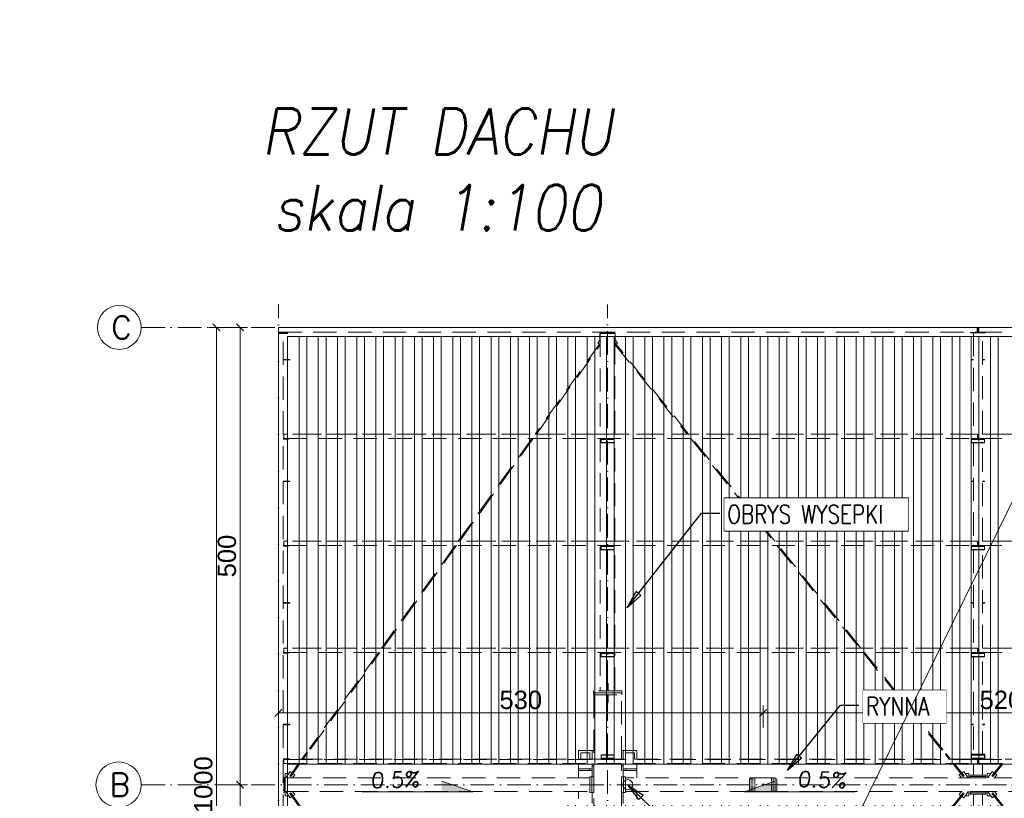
# Model space of a CAD drawing. Extents: x 64716 to 7565828, y -160732 to 5881792.
# Tile 5 of 160: x 89625 to 100393, y -46444 to -37930. Entities that reach past the tile are written whole.
import ezdxf

# ---------------------------------------------------------------- set-up
doc = ezdxf.new("R2010")
doc.units = 0
doc.header["$MEASUREMENT"] = 0
doc.set_wipeout_variables(frame=1)
for name, pattern in [('DASH', [0.75, 0.5, -0.25]), ('DASHDOT', [20, 13, -3.4, 0.2, -3.4]), ('DASHED', [19.05, 12.7, -6.35])]:
    doc.linetypes.add(name, pattern=pattern)
for name, color, linetype, lineweight in [('- AGP-1_WYMIARY', 7, 'Continuous', 20), ('a___wymiary', 46, 'Continuous', 18), ('BK_0.13', 4, 'Continuous', 9), ('BK_Beton', 140, 'Continuous', 15), ('BK_Kreskowanie', 215, 'Continuous', 5), ('BK_Opisy', 31, 'Continuous', 20), ('BK_Osie', 6, 'DASHDOT', 5), ('BK_Stal', 247, 'Continuous', 9), ('linii', 7, 'Continuous', 15)]:
    doc.layers.add(name, color=color, linetype=linetype, lineweight=lineweight)
for name, color, linetype in [('100_rzut_okna', 1, 'Continuous'), ('Rbcs_EX_Profile', 7, 'Continuous'), ('TB_CIENKA', 5, 'Continuous'), ('TB_WYMIAROWANIE', 5, 'Continuous'), ('xxWiata_rysunek_Widok ogólny_Representor_', 7, 'Continuous')]:
    doc.layers.add(name, color=color, linetype=linetype)
doc.layers.add('tlo', color=7, linetype='Continuous', lineweight=9, true_color=0xb2b2b2)
doc.styles.add('ARIAL', font='arial.ttf')
doc.styles.add('RBCS_opis1', font='simplex.shx', dxfattribs={"oblique": 5, "height": 5})
doc.styles.add('ROMAND', font='simplex.shx', dxfattribs={"width": 0.9, "oblique": 10})
doc.styles.add('ROMANS', font='simplex.shx', dxfattribs={"width": 0.8, "oblique": 15})
doc.styles.add('styl1', font='simplex.shx', dxfattribs={"oblique": 5})
doc.dimstyles.new('1_100', dxfattribs={"dimscale": 10, "dimtxt": 25, "dimasz": 20, "dimexe": 10, "dimexo": 10, "dimgap": 1, "dimtad": 0, "dimdec": 0, "dimzin": 0, "dimdsep": 46, "dimtxsty": 'ROMANS', "dimblk1": 'OBLIQUE', "dimblk2": 'OBLIQUE', "dimsah": 1, "dimcen": 0, "dimdle": 10, "dimclrd": 256, "dimclre": 256, "dimclrt": 2, "dimadec": 0, "dimazin": 0, "dimtfac": 0.4, "dimtdec": 0, "dimtmove": 0, "dimatfit": 3, "dimldrblk": 'CLOSEDBLANK', "dimfxl": 1, "dimtvp": 1, "dimtolj": 1, "dimtzin": 0, "dimarcsym": 0})
doc.dimstyles.new('mosstowy 1-100', dxfattribs={"dimscale": 20, "dimtxt": 10, "dimasz": 4, "dimexe": 4, "dimexo": 4, "dimgap": 2, "dimtad": 1, "dimdec": 0, "dimlfac": 0.1, "dimtxsty": 'ARIAL', "dimblk": 'ARCHTICK', "dimcen": 4, "dimclrd": 4, "dimclre": 4, "dimclrt": 256, "dimadec": 0, "dimazin": 0, "dimtfac": 1, "dimtdec": 0, "dimtmove": 1, "dimatfit": 3, "dimfxl": 8, "dimfxlon": 1, "dimlwd": 9, "dimlwe": 9, "dimarcsym": 0})

# ---------------------------------------------------------------- blocks, each defined once
blk = doc.blocks.new('dfgdfgdfgdfg')
at = {"layer": 'Rbcs_EX_Profile', "color": 0, "linetype": 'DASHED', "lineweight": 5, "ltscale": 20}
for p, q in [((-33068, -8298), (-33068, -8348)), ((-25426, -8298), (-33068, -8298)), ((-33068, -8348), (-33068, -8356)), ((-33068, -8348), (-32968, -8348)), ((-33068, -8348), (-25426, -8348)), ((-32968, -8356), (-33068, -8356)), ((-33068, -8356), (-33068, -8364)), ((-32968, -8356), (-33068, -8356)), ((-33068, -8364), (-33068, -18232)), ((-33018, -8364), (-33068, -8364)), ((-32968, -8364), (-33068, -8364)), ((-33018, -18232), (-33018, -8364)), ((-32968, -8356), (-32968, -8348)), ((-32968, -8364), (-32968, -8356)), ((-29552, -8364), (-29552, -8433)), ((-29548, -8364), (-29552, -8364)), ((-29548, -8348), (-29548, -8356)), ((-29548, -8356), (-29388, -8356)), ((-29548, -8356), (-29548, -8364)), ((-29548, -8356), (-29388, -8356)), ((-29388, -8364), (-29548, -8364)), ((-29548, -8364), (-29548, -9464)), ((-29388, -8356), (-29388, -8348)), ((-29388, -8356), (-29388, -8364)), ((-29384, -8364), (-29388, -8364)), ((-29388, -9464), (-29388, -8364)), ((-29384, -8433), (-29384, -8364)), ((-25501, -8348), (-25501, -8353)), ((-25501, -8353), (-25421, -8353)), ((-25498, -8353), (-25498, -8358)), ((-25338, -8353), (-25498, -8353)), ((-25498, -8358), (-25468, -8358)), ((-25368, -8358), (-25468, -8358)), ((-25468, -8358), (-25468, -9464)), ((-25418, -8298), (-25426, -8298)), ((-25426, -8348), (-25426, -8298)), ((-25426, -8348), (-25426, -8298)), ((-25426, -8348), (-25418, -8348)), ((-25421, -8353), (-25421, -8348)), ((-25410, -8298), (-25418, -8298)), ((-25418, -8298), (-25418, -8348)), ((-25418, -8348), (-25418, -8298)), ((-25418, -8348), (-25410, -8348)), ((-25415, -8348), (-25415, -8353)), ((-25335, -8353), (-25415, -8353)), ((-25410, -8348), (-25410, -8298)), ((-25410, -8298), (-25410, -8348)), ((-17826, -8298), (-25410, -8298)), ((-25410, -8348), (-17826, -8348)), ((-25368, -9464), (-25368, -8358)), ((-25368, -8358), (-25338, -8358)), ((-25338, -8353), (-25338, -8358)), ((-25335, -8353), (-25335, -8348)), ((-29548, -8469), (-30261, -9464)), ((-30247, -9464), (-29548, -8489)), ((-29548, -8428), (-29577, -8468)), ((-29577, -8468), (-29558, -8482)), ((-29558, -8482), (-29548, -8467)), ((-29359, -8468), (-29388, -8428)), ((-28583, -9464), (-29388, -8464)), ((-29388, -8483), (-28598, -9464)), ((-29375, -8480), (-29359, -8468)), ((-33018, -8647), (-33018, -8653)), ((-32943, -8647), (-33018, -8647)), ((-33018, -8653), (-32943, -8653)), ((-32943, -8653), (-32943, -8647)), ((-25488, -8647), (-25488, -8653)), ((-25468, -8647), (-25488, -8647)), ((-25488, -8653), (-25468, -8653)), ((-25348, -8647), (-25368, -8647)), ((-25368, -8653), (-25348, -8653)), ((-25348, -8653), (-25348, -8647)), ((-33008, -9464), (-33008, -9466)), ((-33008, -9464), (-33008, -9464)), ((-29548, -9464), (-33008, -9464)), ((-25423, -9464), (-33008, -9464)), ((-33008, -9466), (-33008, -9512)), ((-25423, -9466), (-33008, -9466)), ((-25423, -9466), (-33008, -9466)), ((-29388, -9464), (-29548, -9464)), ((-25468, -9464), (-29388, -9464)), ((-25423, -9466), (-25423, -9464)), ((-25423, -9464), (-25423, -9464)), ((-25423, -9512), (-25423, -9466)), ((-25413, -9464), (-25413, -9466)), ((-25413, -9464), (-25413, -9464)), ((-17823, -9464), (-25413, -9464)), ((-25413, -9466), (-25413, -9512)), ((-17823, -9466), (-25413, -9466)), ((-17823, -9466), (-25413, -9466)), ((-21448, -9464), (-25368, -9464)), ((-33008, -9510), (-33018, -9510)), ((-33018, -9512), (-33008, -9512)), ((-33018, -9518), (-32958, -9518)), ((-33008, -9512), (-25423, -9512)), ((-32958, -9518), (-32958, -9512)), ((-30296, -9512), (-31101, -10634)), ((-31086, -10634), (-30281, -9512)), ((-29548, -9512), (-29548, -10634)), ((-29538, -9514), (-29538, -9512)), ((-29538, -9514), (-29538, -9517)), ((-29538, -9514), (-29398, -9514)), ((-29538, -9517), (-29538, -9523)), ((-29538, -9517), (-29398, -9517)), ((-29538, -9556), (-29538, -9523)), ((-29538, -9523), (-29398, -9523)), ((-29538, -9556), (-29538, -9560)), ((-29538, -9556), (-29398, -9556)), ((-29538, -9560), (-29398, -9560)), ((-29398, -9514), (-29398, -9512)), ((-29398, -9517), (-29398, -9514)), ((-29398, -9523), (-29398, -9517)), ((-29398, -9556), (-29398, -9523)), ((-29398, -9560), (-29398, -9556)), ((-29388, -10634), (-29388, -9512)), ((-28560, -9512), (-27656, -10634)), ((-27641, -10634), (-28544, -9512)), ((-25488, -9512), (-25488, -9514)), ((-25488, -9514), (-25488, -9517)), ((-25488, -9514), (-25348, -9514)), ((-25488, -9517), (-25488, -9523)), ((-25488, -9517), (-25348, -9517)), ((-25488, -9523), (-25488, -9556)), ((-25488, -9523), (-25348, -9523)), ((-25488, -9556), (-25488, -9560)), ((-25488, -9556), (-25348, -9556)), ((-25488, -9560), (-25348, -9560)), ((-25468, -9560), (-25468, -10634)), ((-25413, -9510), (-25423, -9510)), ((-25423, -9511), (-25413, -9511)), ((-25413, -9512), (-17823, -9512)), ((-25368, -10634), (-25368, -9560)), ((-25348, -9514), (-25348, -9512)), ((-25348, -9517), (-25348, -9514)), ((-25348, -9523), (-25348, -9517)), ((-25348, -9556), (-25348, -9523)), ((-25348, -9560), (-25348, -9556)), ((-33018, -9977), (-33018, -9983)), ((-32943, -9977), (-33018, -9977)), ((-32943, -9983), (-33018, -9983)), ((-32943, -9983), (-32943, -9977)), ((-25488, -9977), (-25488, -9983)), ((-25468, -9977), (-25488, -9977)), ((-25488, -9983), (-25468, -9983)), ((-25348, -9977), (-25368, -9977)), ((-25368, -9983), (-25348, -9983)), ((-25348, -9983), (-25348, -9977)), ((-33008, -10634), (-33008, -10636)), ((-33008, -10634), (-33008, -10634)), ((-29548, -10634), (-33008, -10634)), ((-25423, -10634), (-33008, -10634)), ((-33008, -10636), (-33008, -10682)), ((-25423, -10636), (-33008, -10636)), ((-25423, -10636), (-33008, -10636)), ((-29388, -10634), (-29548, -10634)), ((-25468, -10634), (-29388, -10634)), ((-25423, -10636), (-25423, -10634)), ((-25423, -10634), (-25423, -10634)), ((-25423, -10682), (-25423, -10636)), ((-25413, -10634), (-25413, -10636)), ((-25413, -10634), (-25413, -10634)), ((-17823, -10634), (-25413, -10634)), ((-25413, -10636), (-25413, -10682)), ((-17823, -10636), (-25413, -10636)), ((-17823, -10636), (-25413, -10636)), ((-21448, -10634), (-25368, -10634)), ((-33008, -10680), (-33018, -10680)), ((-33018, -10682), (-33008, -10682)), ((-33018, -10688), (-32958, -10688)), ((-33008, -10682), (-25423, -10682)), ((-32958, -10688), (-32958, -10682)), ((-31135, -10682), (-31940, -11804)), ((-31925, -11804), (-31120, -10682)), ((-29548, -10682), (-29548, -11804)), ((-29538, -10684), (-29538, -10682)), ((-29538, -10684), (-29538, -10687)), ((-29538, -10684), (-29398, -10684)), ((-29538, -10687), (-29538, -10693)), ((-29538, -10687), (-29398, -10687)), ((-29538, -10726), (-29538, -10693)), ((-29538, -10693), (-29398, -10693)), ((-29538, -10726), (-29538, -10730)), ((-29538, -10726), (-29398, -10726)), ((-29538, -10730), (-29398, -10730)), ((-29398, -10684), (-29398, -10682)), ((-29398, -10687), (-29398, -10684)), ((-29398, -10693), (-29398, -10687)), ((-29398, -10726), (-29398, -10693)), ((-29398, -10730), (-29398, -10726)), ((-29388, -11804), (-29388, -10682)), ((-27617, -10682), (-26714, -11804)), ((-26698, -11804), (-27602, -10682)), ((-25488, -10682), (-25488, -10684)), ((-25488, -10684), (-25488, -10687)), ((-25488, -10684), (-25348, -10684)), ((-25488, -10687), (-25488, -10693)), ((-25488, -10687), (-25348, -10687)), ((-25488, -10693), (-25488, -10726)), ((-25488, -10693), (-25348, -10693)), ((-25488, -10726), (-25488, -10730)), ((-25488, -10726), (-25348, -10726)), ((-25488, -10730), (-25348, -10730)), ((-25468, -10730), (-25468, -11804)), ((-25413, -10680), (-25423, -10680)), ((-25423, -10681), (-25413, -10681)), ((-25413, -10682), (-17823, -10682)), ((-25368, -11804), (-25368, -10730)), ((-25348, -10684), (-25348, -10682)), ((-25348, -10687), (-25348, -10684)), ((-25348, -10693), (-25348, -10687)), ((-25348, -10726), (-25348, -10693)), ((-25348, -10730), (-25348, -10726)), ((-33018, -11307), (-33018, -11313)), ((-32943, -11307), (-33018, -11307)), ((-33018, -11313), (-32943, -11313)), ((-32943, -11313), (-32943, -11307)), ((-25488, -11307), (-25488, -11313)), ((-25468, -11307), (-25488, -11307)), ((-25488, -11313), (-25468, -11313)), ((-25348, -11307), (-25368, -11307)), ((-25368, -11313), (-25348, -11313)), ((-25348, -11313), (-25348, -11307)), ((-33008, -11804), (-33008, -11806)), ((-33008, -11804), (-33008, -11804)), ((-29548, -11804), (-33008, -11804)), ((-25423, -11804), (-33008, -11804)), ((-33008, -11806), (-33008, -11852)), ((-25423, -11806), (-33008, -11806)), ((-25423, -11806), (-33008, -11806)), ((-29388, -11804), (-29548, -11804)), ((-25468, -11804), (-29388, -11804)), ((-25423, -11806), (-25423, -11804)), ((-25423, -11804), (-25423, -11804)), ((-25423, -11852), (-25423, -11806)), ((-25413, -11804), (-25413, -11806)), ((-25413, -11804), (-25413, -11804)), ((-17823, -11804), (-25413, -11804)), ((-25413, -11806), (-25413, -11852)), ((-17823, -11806), (-25413, -11806)), ((-17823, -11806), (-25413, -11806)), ((-21448, -11804), (-25368, -11804)), ((-33008, -11850), (-33018, -11850)), ((-33018, -11852), (-33008, -11852)), ((-33018, -11858), (-32958, -11858)), ((-33008, -11852), (-25423, -11852)), ((-32958, -11858), (-32958, -11852)), ((-31974, -11852), (-32727, -12901)), ((-32717, -12908), (-31959, -11852)), ((-29548, -11852), (-29548, -12272)), ((-29538, -11852), (-29538, -11854)), ((-29538, -11854), (-29538, -11857)), ((-29538, -11854), (-29398, -11854)), ((-29538, -11857), (-29538, -11863)), ((-29538, -11857), (-29398, -11857)), ((-29538, -11863), (-29538, -11896)), ((-29538, -11863), (-29398, -11863)), ((-29538, -11896), (-29538, -11900)), ((-29538, -11896), (-29398, -11896)), ((-29538, -11900), (-29398, -11900)), ((-29398, -11854), (-29398, -11852)), ((-29398, -11857), (-29398, -11854)), ((-29398, -11863), (-29398, -11857)), ((-29398, -11896), (-29398, -11863)), ((-29398, -11900), (-29398, -11896)), ((-29388, -12272), (-29388, -11852)), ((-26675, -11852), (-25813, -12921)), ((-25804, -12914), (-26660, -11852)), ((-25488, -11852), (-25488, -11854)), ((-25488, -11854), (-25488, -11857)), ((-25488, -11854), (-25348, -11854)), ((-25488, -11857), (-25488, -11863)), ((-25488, -11857), (-25348, -11857)), ((-25488, -11863), (-25488, -11896)), ((-25488, -11863), (-25348, -11863)), ((-25488, -11896), (-25488, -11900)), ((-25488, -11896), (-25348, -11896)), ((-25488, -11900), (-25348, -11900)), ((-25468, -11900), (-25468, -12965)), ((-25413, -11850), (-25423, -11850)), ((-25423, -11851), (-25413, -11851)), ((-25413, -11852), (-17823, -11852)), ((-25368, -12965), (-25368, -11900)), ((-25348, -11854), (-25348, -11852)), ((-25348, -11857), (-25348, -11854)), ((-25348, -11863), (-25348, -11857)), ((-25348, -11896), (-25348, -11863)), ((-25348, -11900), (-25348, -11896)), ((-29623, -12272), (-29623, -12294)), ((-29313, -12272), (-29623, -12272)), ((-29475, -12192), (-29475, -12252)), ((-29461, -12192), (-29475, -12192)), ((-29475, -12252), (-29461, -12252)), ((-29475, -12252), (-29475, -12272)), ((-29475, -12272), (-29461, -12272)), ((-29461, -12252), (-29461, -12192)), ((-29461, -12252), (-29461, -12272)), ((-29313, -12294), (-29313, -12272)), ((-29623, -12294), (-29313, -12294)), ((-29623, -12294), (-29623, -12316)), ((-29313, -12294), (-29623, -12294)), ((-29623, -12316), (-29313, -12316)), ((-29618, -12316), (-29618, -13020)), ((-29461, -12316), (-29475, -12316)), ((-29475, -12316), (-29475, -12336)), ((-29475, -12336), (-29475, -12396)), ((-29461, -12336), (-29475, -12336)), ((-29461, -12336), (-29461, -12316)), ((-29461, -12396), (-29461, -12336)), ((-29318, -13020), (-29318, -12316)), ((-29313, -12316), (-29313, -12294)), ((-29475, -12396), (-29461, -12396)), ((-33018, -12637), (-33018, -12643)), ((-32943, -12637), (-33018, -12637)), ((-33018, -12643), (-32943, -12643)), ((-32943, -12643), (-32943, -12637)), ((-25488, -12637), (-25488, -12643)), ((-25468, -12637), (-25488, -12637)), ((-25488, -12643), (-25468, -12643)), ((-25348, -12637), (-25368, -12637)), ((-25368, -12643), (-25348, -12643)), ((-25348, -12643), (-25348, -12637)), ((-32727, -12901), (-32726, -12901)), ((-32726, -12901), (-32725, -12902)), ((-32725, -12902), (-32724, -12903)), ((-32724, -12903), (-32722, -12904)), ((-32722, -12904), (-32720, -12905)), ((-32720, -12905), (-32718, -12907)), ((-32718, -12907), (-32717, -12907)), ((-32717, -12907), (-32717, -12908)), ((-25813, -12921), (-25804, -12914)), ((-32948, -13014), (-33018, -13014)), ((-33018, -13016), (-32948, -13016)), ((-33018, -13022), (-32948, -13022)), ((-33008, -13022), (-33008, -13067)), ((-32948, -13016), (-32948, -13014)), ((-32948, -13022), (-32948, -13016)), ((-29538, -13020), (-32948, -13020)), ((-32948, -13022), (-25423, -13022)), ((-32760, -12946), (-32813, -13020)), ((-32799, -13020), (-32750, -12953)), ((-32760, -12946), (-32750, -12953)), ((-29788, -12923), (-29788, -13020)), ((-29638, -12923), (-29788, -12923)), ((-29763, -12948), (-29763, -13020)), ((-29663, -12948), (-29763, -12948)), ((-29663, -13020), (-29663, -12948)), ((-29638, -12923), (-29638, -13020)), ((-29618, -12923), (-29638, -12923)), ((-29538, -12970), (-29538, -12974)), ((-29538, -12970), (-29538, -12970)), ((-29398, -12970), (-29538, -12970)), ((-29398, -12970), (-29538, -12970)), ((-29538, -13007), (-29538, -12974)), ((-29398, -12974), (-29538, -12974)), ((-29538, -13007), (-29538, -13014)), ((-29398, -13007), (-29538, -13007)), ((-29538, -13015), (-29538, -13014)), ((-29398, -13014), (-29538, -13014)), ((-29538, -13015), (-29538, -13019)), ((-29538, -13015), (-29398, -13015)), ((-29538, -13021), (-29538, -13019)), ((-29398, -13019), (-29538, -13019)), ((-29538, -13021), (-29398, -13021)), ((-29398, -12974), (-29398, -12970)), ((-29398, -12970), (-29398, -12970)), ((-29398, -13007), (-29398, -12974)), ((-29398, -13014), (-29398, -13007)), ((-29398, -13015), (-29398, -13014)), ((-29398, -13019), (-29398, -13015)), ((-29398, -13021), (-29398, -13019)), ((-25488, -13020), (-29398, -13020)), ((-29318, -12923), (-29318, -13020)), ((-29298, -12923), (-29318, -12923)), ((-29298, -13020), (-29298, -12923)), ((-29148, -12923), (-29298, -12923)), ((-29273, -12948), (-29273, -13020)), ((-29173, -12948), (-29273, -12948)), ((-29173, -13020), (-29173, -12948)), ((-29148, -13020), (-29148, -12923)), ((-25774, -12967), (-25775, -12967)), ((-25775, -12967), (-25774, -12967)), ((-25775, -12967), (-25732, -13020)), ((-25773, -12966), (-25774, -12967)), ((-25774, -12967), (-25773, -12966)), ((-25772, -12965), (-25773, -12966)), ((-25773, -12966), (-25772, -12965)), ((-25770, -12963), (-25772, -12965)), ((-25772, -12965), (-25770, -12963)), ((-25770, -12963), (-25768, -12962)), ((-25768, -12962), (-25770, -12963)), ((-25768, -12962), (-25767, -12961)), ((-25767, -12961), (-25768, -12962)), ((-25767, -12961), (-25766, -12960)), ((-25766, -12960), (-25767, -12961)), ((-25766, -12960), (-25765, -12960)), ((-25765, -12960), (-25766, -12960)), ((-25717, -13020), (-25765, -12960)), ((-25493, -12965), (-25493, -12965)), ((-25493, -12965), (-25493, -13020)), ((-25468, -12965), (-25493, -12965)), ((-25343, -12965), (-25493, -12965)), ((-25488, -12970), (-25488, -12974)), ((-25488, -12970), (-25488, -12970)), ((-25348, -12970), (-25488, -12970)), ((-25488, -12974), (-25488, -13007)), ((-25348, -12974), (-25488, -12974)), ((-25488, -13007), (-25488, -13014)), ((-25348, -13007), (-25488, -13007)), ((-25488, -13014), (-25488, -13015)), ((-25348, -13014), (-25488, -13014)), ((-25488, -13015), (-25488, -13019)), ((-25488, -13015), (-25348, -13015)), ((-25488, -13019), (-25488, -13021)), ((-25348, -13019), (-25488, -13019)), ((-25488, -13021), (-25348, -13021)), ((-25423, -13021), (-25423, -13067)), ((-25413, -13067), (-25413, -13021)), ((-25413, -13022), (-17823, -13022)), ((-25343, -12965), (-25368, -12965)), ((-25348, -12974), (-25348, -12970)), ((-25348, -12970), (-25348, -12970)), ((-25348, -13007), (-25348, -12974)), ((-25348, -13014), (-25348, -13007)), ((-25348, -13015), (-25348, -13014)), ((-25348, -13019), (-25348, -13015)), ((-25348, -13021), (-25348, -13019)), ((-21438, -13020), (-25348, -13020)), ((-25343, -12965), (-25343, -12965)), ((-25343, -13020), (-25343, -12965)), ((-33008, -13067), (-25423, -13067)), ((-32847, -13067), (-32941, -13198)), ((-32931, -13205), (-32832, -13067)), ((-29788, -13067), (-29788, -13123)), ((-29788, -13143), (-29788, -13123)), ((-29668, -13123), (-29788, -13123)), ((-29668, -13123), (-29668, -13143)), ((-29638, -13123), (-29668, -13123)), ((-29638, -13067), (-29638, -13093)), ((-29618, -13093), (-29638, -13093)), ((-29638, -13093), (-29638, -13213)), ((-29638, -13143), (-29638, -13123)), ((-29618, -13067), (-29618, -13529)), ((-29318, -13529), (-29318, -13067)), ((-29318, -13067), (-29318, -13093)), ((-29298, -13093), (-29318, -13093)), ((-29318, -13093), (-29318, -13123)), ((-29298, -13093), (-29298, -13067)), ((-29298, -13213), (-29298, -13093)), ((-29298, -13123), (-29298, -13143)), ((-29268, -13123), (-29298, -13123)), ((-29268, -13143), (-29268, -13123)), ((-29148, -13123), (-29268, -13123)), ((-29148, -13123), (-29148, -13067)), ((-29148, -13143), (-29148, -13123)), ((-25694, -13067), (-25580, -13208)), ((-25571, -13201), (-25679, -13067)), ((-25493, -13067), (-25493, -13070)), ((-25493, -13070), (-25343, -13070)), ((-25468, -13070), (-25468, -13194)), ((-25423, -13065), (-25413, -13065)), ((-25413, -13067), (-17823, -13067)), ((-25368, -13194), (-25368, -13070)), ((-25343, -13070), (-25343, -13067)), ((-25157, -13067), (-25265, -13201)), ((-25256, -13208), (-25141, -13067)), ((-33003, -13218), (-33018, -13218)), ((-33018, -13230), (-33017, -13230)), ((-33017, -13230), (-33013, -13232)), ((-33013, -13232), (-33011, -13236)), ((-33011, -13236), (-33010, -13240)), ((-33010, -13240), (-33010, -13355)), ((-33003, -13378), (-33003, -13218)), ((-32995, -13223), (-33003, -13223)), ((-32995, -13174), (-32995, -13223)), ((-32955, -13174), (-32995, -13174)), ((-32995, -13223), (-32995, -13373)), ((-29662, -13223), (-32995, -13223)), ((-32983, -13219), (-32984, -13222)), ((-32984, -13222), (-32984, -13223)), ((-32982, -13217), (-32983, -13219)), ((-32981, -13214), (-32982, -13217)), ((-32979, -13212), (-32981, -13214)), ((-32939, -13155), (-32979, -13212)), ((-32953, -13175), (-32955, -13174)), ((-32943, -13201), (-32920, -13168)), ((-32932, -13209), (-32943, -13201)), ((-32941, -13198), (-32931, -13205)), ((-32920, -13168), (-32939, -13155)), ((-32935, -13189), (-32935, -13189)), ((-32932, -13209), (-32908, -13176)), ((-32924, -13198), (-32925, -13196)), ((-32913, -13223), (-32890, -13190)), ((-32890, -13190), (-32908, -13176)), ((-29788, -13143), (-29668, -13143)), ((-29788, -13143), (-29788, -13223)), ((-29668, -13143), (-29638, -13143)), ((-29640, -13213), (-29662, -13213)), ((-29662, -13383), (-29662, -13213)), ((-29662, -13373), (-29662, -13223)), ((-29640, -13383), (-29640, -13213)), ((-29618, -13213), (-29640, -13213)), ((-29640, -13213), (-29640, -13383)), ((-29618, -13383), (-29618, -13213)), ((-29296, -13213), (-29318, -13213)), ((-29318, -13383), (-29318, -13213)), ((-29298, -13143), (-29268, -13143)), ((-29274, -13213), (-29296, -13213)), ((-29296, -13383), (-29296, -13213)), ((-29296, -13213), (-29296, -13383)), ((-29274, -13383), (-29274, -13213)), ((-29274, -13223), (-29274, -13373)), ((-21562, -13223), (-29274, -13223)), ((-29268, -13143), (-29148, -13143)), ((-29148, -13223), (-29148, -13143)), ((-25623, -13190), (-25605, -13177)), ((-25623, -13190), (-25599, -13223)), ((-25593, -13168), (-25574, -13155)), ((-25593, -13168), (-25570, -13201)), ((-25591, -13195), (-25581, -13209)), ((-25589, -13197), (-25589, -13198)), ((-25580, -13208), (-25581, -13209)), ((-25580, -13208), (-25579, -13207)), ((-25580, -13208), (-25580, -13208)), ((-25580, -13208), (-25580, -13208)), ((-25580, -13208), (-25580, -13208)), ((-25578, -13189), (-25579, -13190)), ((-25579, -13207), (-25577, -13206)), ((-25577, -13206), (-25575, -13205)), ((-25570, -13201), (-25575, -13205)), ((-25575, -13205), (-25574, -13203)), ((-25533, -13212), (-25574, -13155)), ((-25574, -13203), (-25572, -13202)), ((-25572, -13202), (-25571, -13201)), ((-25571, -13201), (-25571, -13201)), ((-25558, -13174), (-25559, -13175)), ((-25518, -13174), (-25558, -13174)), ((-25532, -13214), (-25533, -13212)), ((-25531, -13217), (-25532, -13214)), ((-25529, -13219), (-25531, -13217)), ((-25529, -13222), (-25529, -13219)), ((-25529, -13223), (-25529, -13222)), ((-25518, -13223), (-25518, -13174)), ((-25503, -13195), (-25503, -13209)), ((-25503, -13195), (-25333, -13195)), ((-25503, -13209), (-25503, -13223)), ((-25503, -13209), (-25333, -13209)), ((-25333, -13223), (-25503, -13223)), ((-25468, -13194), (-25468, -13195)), ((-25468, -13194), (-25368, -13194)), ((-25368, -13195), (-25468, -13195)), ((-25368, -13195), (-25368, -13194)), ((-25333, -13209), (-25333, -13195)), ((-25333, -13223), (-25333, -13209)), ((-25318, -13174), (-25318, -13223)), ((-25278, -13174), (-25318, -13174)), ((-25306, -13219), (-25307, -13222)), ((-25307, -13222), (-25307, -13223)), ((-25305, -13217), (-25306, -13219)), ((-25304, -13214), (-25305, -13217)), ((-25302, -13212), (-25304, -13214)), ((-25262, -13155), (-25302, -13212)), ((-25276, -13175), (-25278, -13174)), ((-25243, -13168), (-25266, -13201)), ((-25261, -13205), (-25266, -13201)), ((-25265, -13201), (-25264, -13202)), ((-25265, -13201), (-25265, -13201)), ((-25264, -13202), (-25262, -13203)), ((-25243, -13168), (-25262, -13155)), ((-25262, -13203), (-25260, -13205)), ((-25260, -13205), (-25259, -13206)), ((-25259, -13206), (-25257, -13207)), ((-25256, -13190), (-25258, -13189)), ((-25257, -13207), (-25256, -13208)), ((-25255, -13209), (-25256, -13208)), ((-25256, -13208), (-25256, -13208)), ((-25256, -13208), (-25256, -13208)), ((-25245, -13195), (-25255, -13209)), ((-25247, -13198), (-25247, -13197)), ((-25236, -13223), (-25213, -13190)), ((-25213, -13190), (-25230, -13177)), ((-33017, -13365), (-33018, -13365)), ((-33018, -13378), (-33003, -13378)), ((-33013, -13363), (-33017, -13365)), ((-33011, -13359), (-33013, -13363)), ((-33010, -13355), (-33011, -13359)), ((-33003, -13373), (-32995, -13373)), ((-32995, -13373), (-32995, -13421)), ((-32995, -13373), (-29662, -13373)), ((-32995, -13421), (-32955, -13421)), ((-32984, -13373), (-32983, -13376)), ((-32984, -13373), (-32984, -13373)), ((-32983, -13376), (-32982, -13379)), ((-32982, -13379), (-32981, -13381)), ((-32981, -13381), (-32979, -13384)), ((-32979, -13384), (-32939, -13441)), ((-32955, -13421), (-32953, -13420)), ((-32943, -13395), (-32932, -13387)), ((-32943, -13395), (-32920, -13427)), ((-32931, -13390), (-32941, -13397)), ((-32941, -13397), (-32847, -13529)), ((-32920, -13427), (-32939, -13441)), ((-32935, -13406), (-32935, -13406)), ((-32908, -13419), (-32932, -13387)), ((-32832, -13529), (-32931, -13390)), ((-32925, -13399), (-32924, -13398)), ((-32890, -13406), (-32913, -13373)), ((-32890, -13406), (-32908, -13419)), ((-29788, -13373), (-29788, -13453)), ((-29662, -13383), (-29640, -13383)), ((-29640, -13383), (-29618, -13383)), ((-29638, -13383), (-29638, -13503)), ((-29318, -13383), (-29296, -13383)), ((-29298, -13503), (-29298, -13383)), ((-29296, -13383), (-29274, -13383)), ((-29274, -13373), (-21562, -13373)), ((-29148, -13453), (-29148, -13373)), ((-25580, -13387), (-25694, -13529)), ((-25679, -13529), (-25571, -13394)), ((-25599, -13373), (-25623, -13406)), ((-25623, -13406), (-25605, -13418)), ((-25570, -13395), (-25593, -13427)), ((-25593, -13427), (-25574, -13441)), ((-25591, -13400), (-25581, -13387)), ((-25589, -13398), (-25589, -13398)), ((-25581, -13387), (-25580, -13387)), ((-25580, -13387), (-25580, -13387)), ((-25579, -13388), (-25580, -13387)), ((-25580, -13387), (-25580, -13387)), ((-25577, -13389), (-25579, -13388)), ((-25579, -13405), (-25578, -13406)), ((-25575, -13391), (-25577, -13389)), ((-25575, -13391), (-25570, -13395)), ((-25574, -13392), (-25575, -13391)), ((-25574, -13441), (-25533, -13384)), ((-25572, -13393), (-25574, -13392)), ((-25571, -13394), (-25572, -13393)), ((-25571, -13394), (-25571, -13394)), ((-25559, -13420), (-25558, -13421)), ((-25558, -13421), (-25518, -13421)), ((-25533, -13384), (-25532, -13381)), ((-25532, -13381), (-25531, -13379)), ((-25531, -13379), (-25529, -13376)), ((-25529, -13373), (-25529, -13373)), ((-25529, -13376), (-25529, -13373)), ((-25518, -13421), (-25518, -13373)), ((-25503, -13373), (-25503, -13387)), ((-25333, -13373), (-25503, -13373)), ((-25503, -13387), (-25503, -13401)), ((-25503, -13387), (-25333, -13387)), ((-25503, -13401), (-25333, -13401)), ((-25368, -13401), (-25468, -13401)), ((-25468, -13401), (-25468, -13401)), ((-25368, -13401), (-25468, -13401)), ((-25468, -13401), (-25468, -13525)), ((-25368, -13401), (-25368, -13401)), ((-25368, -13525), (-25368, -13401)), ((-25333, -13387), (-25333, -13373)), ((-25333, -13401), (-25333, -13387)), ((-25318, -13373), (-25318, -13421)), ((-25318, -13421), (-25278, -13421)), ((-25307, -13373), (-25306, -13376)), ((-25307, -13373), (-25307, -13373)), ((-25306, -13376), (-25305, -13379)), ((-25305, -13379), (-25304, -13381)), ((-25304, -13381), (-25302, -13384)), ((-25302, -13384), (-25262, -13441)), ((-25278, -13421), (-25276, -13420)), ((-25266, -13395), (-25261, -13391)), ((-25243, -13427), (-25266, -13395)), ((-25264, -13393), (-25265, -13394)), ((-25265, -13394), (-25265, -13394)), ((-25265, -13394), (-25157, -13529)), ((-25262, -13392), (-25264, -13393)), ((-25260, -13391), (-25262, -13392)), ((-25243, -13427), (-25262, -13441)), ((-25259, -13389), (-25260, -13391)), ((-25257, -13388), (-25259, -13389)), ((-25258, -13406), (-25256, -13405)), ((-25256, -13387), (-25257, -13388)), ((-25256, -13387), (-25255, -13387)), ((-25256, -13387), (-25256, -13387)), ((-25256, -13387), (-25256, -13387)), ((-25141, -13529), (-25256, -13387)), ((-25256, -13387), (-25256, -13387)), ((-25245, -13400), (-25255, -13387)), ((-25247, -13398), (-25247, -13398)), ((-25213, -13406), (-25236, -13373)), ((-25213, -13406), (-25230, -13418))]:
    blk.add_line(p, q, dxfattribs=at)
blk = doc.blocks.new('_ArchTick')
at = {"layer": '100_rzut_okna', "color": 0, "linetype": 'Continuous', "const_width": 0.15}
blk.add_lwpolyline([(-0.5, -0.5), (0.5, 0.5)], dxfattribs=at)
blk = doc.blocks.new('*D548')
at = {"layer": 'a___wymiary', "color": 4, "lineweight": 9}
for p, q in [((91875, -41295), (92115, -41295)), ((92035, -41295), (92035, -46295)), ((91875, -46295), (92115, -46295))]:
    blk.add_line(p, q, dxfattribs=at)
at = {"layer": 'Defpoints', "color": 0}
for p in [(90955, -41295), (90955, -46295), (92035, -46295)]:
    blk.add_point(p, dxfattribs=at)
at = {"layer": 'a___wymiary', "color": 4, "lineweight": 9, "xscale": 80, "yscale": 80, "zscale": 80}
for p, rotation in [((92035, -41295), 90), ((92035, -46295), 270)]:
    blk.add_blockref('_ArchTick', p, dxfattribs=dict(at, rotation=rotation))
at = {"layer": 'a___wymiary', "insert": (91892, -43795), "char_height": 200, "attachment_point": 5, "rotation": 90, "style": 'ARIAL'}
blk.add_mtext('500', dxfattribs=at)
blk = doc.blocks.new('*D549')
at = {"layer": 'a___wymiary', "color": 4, "lineweight": 9}
for p, q in [((91875, -46295), (92115, -46295)), ((92035, -46295), (92035, -51295)), ((92195, -51295), (91955, -51295))]:
    blk.add_line(p, q, dxfattribs=at)
at = {"layer": 'Defpoints', "color": 0}
for p in [(90955, -46295), (92035, -51295), (92455, -51295)]:
    blk.add_point(p, dxfattribs=at)
at = {"layer": 'a___wymiary', "color": 4, "lineweight": 9, "xscale": 80, "yscale": 80, "zscale": 80}
for p, rotation in [((92035, -46295), 90), ((92035, -51295), 270)]:
    blk.add_blockref('_ArchTick', p, dxfattribs=dict(at, rotation=rotation))
at = {"layer": 'a___wymiary', "insert": (91892, -48795), "char_height": 200, "attachment_point": 5, "rotation": 90, "style": 'ARIAL'}
blk.add_mtext('500', dxfattribs=at)
blk = doc.blocks.new('*D550')
at = {"layer": 'a___wymiary', "color": 4, "lineweight": 9}
for p, q in [((91936, -41295), (91696, -41295)), ((91776, -41295), (91776, -51295)), ((91936, -51295), (91696, -51295))]:
    blk.add_line(p, q, dxfattribs=at)
at = {"layer": 'Defpoints', "color": 0}
for p in [(92455, -41295), (91776, -51295), (92455, -51295)]:
    blk.add_point(p, dxfattribs=at)
at = {"layer": 'a___wymiary', "color": 4, "lineweight": 9, "xscale": 80, "yscale": 80, "zscale": 80}
for p, rotation in [((91776, -41295), 90), ((91776, -51295), 270)]:
    blk.add_blockref('_ArchTick', p, dxfattribs=dict(at, rotation=rotation))
at = {"layer": 'a___wymiary', "insert": (91634, -46295), "char_height": 200, "attachment_point": 5, "rotation": 90, "style": 'ARIAL'}
blk.add_mtext('1000', dxfattribs=at)
blk = doc.blocks.new('_ClosedBlank')
at = {"layer": 'TB_WYMIAROWANIE', "color": 0, "lineweight": -2}
for p, q in [((-1, 0.167), (0, 0)), ((-1, 0.167), (-1, -0.167)), ((0, 0), (-1, -0.167))]:
    blk.add_line(p, q, dxfattribs=at)
blk = doc.blocks.new('_Oblique')
at = {"color": 0, "lineweight": -2}
blk.add_line((-0.5, -0.5), (0.5, 0.5), dxfattribs=at)
blk = doc.blocks.new('*U370')
at = {"layer": 'BK_Kreskowanie'}
for p, q in [((-42, 4900), (-42, 225)), ((42, 4900), (42, 225)), ((-42, -225), (-42, -4900)), ((42, -225), (42, -4900))]:
    blk.add_line(p, q, dxfattribs=at)
blk = doc.blocks.new('zabezp')
at = {"layer": '- AGP-1_WYMIARY', "true_color": 0x291af9}
h = blk.add_hatch(color=180, dxfattribs=at)
h.dxf.hatch_style = 1
h.paths.add_polyline_path([(-16112.6, 5302.1, 1), (-16114.6, 5302.1, 1)])
at = {"layer": '- AGP-1_WYMIARY', "color": 180, "true_color": 0x291af9}
blk.add_lwpolyline([(-16128.5, 5307.5), (-16128.5, 5296.6, 0.414214), (-16126.5, 5294.6), (-16100.7, 5294.6, 0.414214), (-16098.7, 5296.6), (-16098.7, 5307.5, 0.414214), (-16100.7, 5309.5), (-16126.5, 5309.5, 0.414214)], format="xyb", close=True, dxfattribs=at)
at = {"layer": '- AGP-1_WYMIARY', "color": 180, "linetype": 'DASH', "ltscale": 2, "true_color": 0x291af9}
for points in [[(-16126.7, 5309.5), (-16126.7, 5294.6)], [(-16124.7, 5309.5), (-16124.7, 5294.6)], [(-16122.7, 5309.5), (-16122.7, 5294.6)], [(-16104.4, 5309.5), (-16104.4, 5294.6)], [(-16102.4, 5309.5), (-16102.4, 5294.6)], [(-16100.4, 5309.5), (-16100.4, 5294.6)]]:
    blk.add_lwpolyline(points, dxfattribs=at)
at = {"layer": '- AGP-1_WYMIARY', "color": 180, "true_color": 0x291af9}
blk.add_circle((-16113.6, 5302.1), 1, dxfattribs=at)
blk = doc.blocks.new('*D576')
at = {"layer": 'a___wymiary', "color": 4, "lineweight": 9}
for p, q in [((92455, -45671), (92455, -45431)), ((97755, -45671), (97755, -45431)), ((92455, -45511), (97755, -45511))]:
    blk.add_line(p, q, dxfattribs=at)
at = {"layer": 'Defpoints', "color": 0}
for p in [(97755, -45511), (92455, -46295), (97755, -46295)]:
    blk.add_point(p, dxfattribs=at)
at = {"layer": 'a___wymiary', "color": 4, "lineweight": 9, "xscale": 80, "yscale": 80, "zscale": 80, "rotation": 180}
blk.add_blockref('_ArchTick', (92455, -45511), dxfattribs=at)
at = {"layer": 'a___wymiary', "color": 4, "lineweight": 9, "xscale": 80, "yscale": 80, "zscale": 80}
blk.add_blockref('_ArchTick', (97755, -45511), dxfattribs=at)
at = {"layer": 'a___wymiary', "insert": (95105, -45369), "char_height": 200, "attachment_point": 5, "style": 'ARIAL'}
blk.add_mtext('530', dxfattribs=at)
blk = doc.blocks.new('*D577')
at = {"layer": 'a___wymiary', "color": 4, "lineweight": 9}
for p, q in [((97755, -45671), (97755, -45431)), ((102955, -45671), (102955, -45431)), ((97755, -45511), (102955, -45511))]:
    blk.add_line(p, q, dxfattribs=at)
at = {"layer": 'Defpoints', "color": 0}
for p in [(102955, -45511), (97755, -46295), (102955, -46295)]:
    blk.add_point(p, dxfattribs=at)
at = {"layer": 'a___wymiary', "color": 4, "lineweight": 9, "xscale": 80, "yscale": 80, "zscale": 80, "rotation": 180}
blk.add_blockref('_ArchTick', (97755, -45511), dxfattribs=at)
at = {"layer": 'a___wymiary', "color": 4, "lineweight": 9, "xscale": 80, "yscale": 80, "zscale": 80}
blk.add_blockref('_ArchTick', (102955, -45511), dxfattribs=at)
at = {"layer": 'a___wymiary', "insert": (100355, -45369), "char_height": 200, "attachment_point": 5, "style": 'ARIAL'}
blk.add_mtext('520', dxfattribs=at)

msp = doc.modelspace()

# ---------------------------------------------------------------- hatches: boundary and pattern name
at = {"layer": 'BK_0.13'}
for points in [[(94582.4, -46373.1), (94240.1, -46258.3), (94242, -46373.1)], [(94582.4, -46373.1), (94240.1, -46258.3), (94242, -46373.1)], [(97546.4, -46373.1), (97888.6, -46258.3), (97886.7, -46373.1)], [(97546.4, -46373.1), (97888.6, -46258.3), (97886.7, -46373.1)]]:
    msp.add_hatch(color=256, dxfattribs=at).paths.add_polyline_path(points)

# ---------------------------------------------------------------- linework, layer by layer
msp.add_lwpolyline([(97329.3, -43163.1), (97329.3, -43518.4), (99343.8, -43518.4), (99343.8, -43163.1)], close=True)
at = {"elevation": 0}
msp.add_lwpolyline([(98848.6, -45264.6), (98848.6, -45619.9), (99757.8, -45619.9), (99757.8, -45264.6)], close=True, dxfattribs=at)
at = {"layer": 'BK_0.13'}
for p, q in [((94582.4, -46373.1), (94240.1, -46258.3)), ((94582.4, -46373.1), (94240.1, -46258.3)), ((97546.4, -46373.1), (97888.6, -46258.3)), ((97546.4, -46373.1), (97888.6, -46258.3))]:
    msp.add_line(p, q, dxfattribs=at)
at = {"layer": 'BK_Beton', "ltscale": 10}
for p, q in [((92455, -51295.2), (92455, -41295.2)), ((92455, -41295.2), (121955, -41295.2)), ((92555, -51195.2), (92555, -41395.2)), ((92555, -41395.2), (121855, -41395.2)), ((92555, -46070.2), (121855, -46070.2))]:
    msp.add_line(p, q, dxfattribs=at)
msp.add_circle((96275, -46295.2), 55, dxfattribs=at)
at = {"layer": 'BK_Kreskowanie'}
for p, q in [((92681, -41395.2), (92681, -46070.2)), ((92765, -41395.2), (92765, -46070.2)), ((92891, -41395.2), (92891, -46070.2)), ((92975, -41395.2), (92975, -46070.2)), ((93101, -41395.2), (93101, -46070.2)), ((93185, -41395.2), (93185, -46070.2)), ((93311, -41395.2), (93311, -46070.2)), ((93395, -41395.2), (93395, -46070.2)), ((93521, -41395.2), (93521, -46070.2)), ((93605, -41395.2), (93605, -46070.2)), ((93731, -41395.2), (93731, -46070.2)), ((93815, -41395.2), (93815, -46070.2)), ((93941, -41395.2), (93941, -46070.2)), ((94025, -41395.2), (94025, -46070.2)), ((94151, -41395.2), (94151, -46070.2)), ((94235, -41395.2), (94235, -46070.2)), ((94361, -41395.2), (94361, -46070.2)), ((94445, -41395.2), (94445, -46070.2)), ((94571, -41395.2), (94571, -46070.2)), ((94655, -41395.2), (94655, -46070.2)), ((94781, -41395.2), (94781, -46070.2)), ((94865, -41395.2), (94865, -46070.2)), ((94991, -41395.2), (94991, -46070.2)), ((95075, -41395.2), (95075, -46070.2)), ((95201, -41395.2), (95201, -46070.2)), ((95285, -41395.2), (95285, -46070.2)), ((95411, -41395.2), (95411, -46070.2)), ((95495, -41395.2), (95495, -46070.2)), ((95621, -41395.2), (95621, -46070.2)), ((95705, -41395.2), (95705, -46070.2)), ((95831, -41395.2), (95831, -46070.2)), ((95915, -41395.2), (95915, -46070.2)), ((96041, -41395.2), (96041, -46070.2)), ((96041, -41395.2), (96041, -46070.2)), ((96125, -41395.2), (96125, -46070.2)), ((96251, -41395.2), (96251, -46070.2)), ((96335, -41395.2), (96335, -46070.2)), ((96461, -41395.2), (96461, -46070.2)), ((96545, -41395.2), (96545, -46070.2)), ((96671, -41395.2), (96671, -46070.2)), ((96755, -41395.2), (96755, -46070.2)), ((96881, -41395.2), (96881, -46070.2)), ((96965, -41395.2), (96965, -46070.2)), ((97091, -41395.2), (97091, -46070.2)), ((97175, -41395.2), (97175, -46070.2)), ((97301, -41395.2), (97301, -46070.2)), ((97385, -41395.2), (97385, -43163.1)), ((97511, -41395.2), (97511, -43163.1)), ((97595, -41395.2), (97595, -43163.1)), ((97721, -41395.2), (97721, -43163.1)), ((97805, -41395.2), (97805, -43163.1)), ((97931, -41395.2), (97931, -43163.1)), ((98015, -41395.2), (98015, -43163.1)), ((98141, -41395.2), (98141, -43163.1)), ((98225, -41395.2), (98225, -43163.1)), ((98351, -41395.2), (98351, -43163.1)), ((98435, -41395.2), (98435, -43163.1)), ((98561, -41395.2), (98561, -43163.1)), ((98645, -41395.2), (98645, -43163.1)), ((98771, -41395.2), (98771, -43163.1)), ((98855, -41395.2), (98855, -43163.1)), ((98981, -41395.2), (98981, -43163.1)), ((99065, -41395.2), (99065, -43163.1)), ((99191, -41395.2), (99191, -43163.1)), ((99275, -41395.2), (99275, -43163.1)), ((99401, -41395.2), (99401, -45264.6)), ((99485, -41395.2), (99485, -45264.6)), ((99611, -41395.2), (99611, -45264.6)), ((99695, -41395.2), (99695, -45264.6)), ((99821, -41395.2), (99821, -46070.2)), ((99905, -41395.2), (99905, -46070.2)), ((100031, -41395.2), (100031, -46070.2)), ((100115, -41395.2), (100115, -46070.2)), ((100241, -41395.2), (100241, -46070.2)), ((100325, -41395.2), (100325, -46070.2)), ((97385, -43518.4), (97385, -46070.2)), ((97511, -43518.4), (97511, -46070.2)), ((97595, -43518.4), (97595, -46070.2)), ((97721, -43518.4), (97721, -46070.2)), ((97805, -43518.4), (97805, -46070.2)), ((97931, -43518.4), (97931, -46070.2)), ((98015, -43518.4), (98015, -46070.2)), ((98141, -43518.4), (98141, -46070.2)), ((98225, -43518.4), (98225, -46070.2)), ((98351, -43518.4), (98351, -46070.2)), ((98435, -43518.4), (98435, -46070.2)), ((98561, -43518.4), (98561, -46070.2)), ((98645, -43518.4), (98645, -46070.2)), ((98771, -43518.4), (98771, -46070.2)), ((98855, -43518.4), (98855, -46070.2)), ((98981, -43518.4), (98981, -45264.6)), ((99065, -43518.4), (99065, -45264.6)), ((99191, -43518.4), (99191, -45264.6)), ((99275, -43518.4), (99275, -45264.6)), ((98981, -45619.9), (98981, -46070.2)), ((99065, -45619.9), (99065, -46070.2)), ((99191, -45619.9), (99191, -46070.2)), ((99275, -45619.9), (99275, -46070.2)), ((99401, -45619.9), (99401, -46070.2)), ((99485, -45619.9), (99485, -46070.2)), ((99611, -45619.9), (99611, -46070.2)), ((99695, -45619.9), (99695, -46070.2))]:
    msp.add_line(p, q, dxfattribs=at)
at = {"layer": 'BK_Osie', "ltscale": 20}
for p, q in [((92455, -52795.2), (92455, -41045.2)), ((92455, -52795.2), (92455, -41045.2)), ((96055, -52795.2), (96055, -41045.2)), ((90955, -41295.2), (107755, -41295.2)), ((90955, -41295.2), (121955, -41295.2)), ((90955, -46295.2), (121955, -46295.2))]:
    msp.add_line(p, q, dxfattribs=at)
at = {"layer": 'BK_Stal', "color": 4}
for p, q in [((94582.4, -46373.1), (93370.7, -46373.1)), ((97546.4, -46373.1), (98758, -46373.1))]:
    msp.add_line(p, q, dxfattribs=at)
at = {"layer": 'xxWiata_rysunek_Widok ogólny_Representor_', "color": 3, "lineweight": 0}
for centre, radius in [((90714.9, -41295.2), 240.1), ((90714.9, -41295.2), 240.1), ((90706.9, -46295.2), 248.1), ((90706.9, -46295.2), 248.1)]:
    msp.add_circle(centre, radius, dxfattribs=at)

# ---------------------------------------------------------------- block references
at = {"layer": '- AGP-1_WYMIARY', "xscale": -10, "yscale": 10, "zscale": 10}
msp.add_blockref('zabezp', (-63380.7, -99315.9), dxfattribs=at)
at = {"layer": 'BK_Beton', "color": 0, "linetype": 'ByBlock', "lineweight": -2, "transparency": 16777216}
for p in [(95663, -46295.2), (95873, -46295.2), (96083, -46295.2), (96293, -46295.2), (96503, -46295.2), (96713, -46295.2), (96923, -46295.2), (97133, -46295.2), (97343, -46295.2), (97553, -46295.2), (97763, -46295.2), (97973, -46295.2), (98183, -46295.2), (98393, -46295.2), (98603, -46295.2), (98813, -46295.2), (99023, -46295.2), (99233, -46295.2), (99443, -46295.2), (99653, -46295.2), (99863, -46295.2), (100073, -46295.2), (100283, -46295.2)]:
    msp.add_blockref('*U370', p, dxfattribs=at)
at = {"layer": 'tlo'}
msp.add_blockref('dfgdfgdfgdfg', (125522.9, -32997.5), dxfattribs=at)

# ---------------------------------------------------------------- texts
at = {"layer": 'BK_Opisy', "char_height": 168.75, "width": 3428.796, "style": 'styl1'}
for insert, attachment_point, rotation in [((93995.1, -46148.6), 3, 1.66013), ((98133.6, -46148.6), 1, 358.33987)]:
    msp.add_mtext('{0.5%', dxfattribs=dict(at, insert=insert, attachment_point=attachment_point, rotation=rotation))
at = {"layer": 'Defpoints', "lineweight": 35, "insert": (94189.6, -38902.5), "char_height": 500, "width": 14698.747, "attachment_point": 2, "style": 'ROMAND'}
msp.add_mtext('{RZUT DACHU\\Pskala 1:100}', dxfattribs=at)
at = {"layer": 'xxWiata_rysunek_Widok ogólny_Representor_', "color": 3, "style": 'RBCS_opis1'}
for s, p in [('C', (90627.4, -41420.2)), ('C', (90627.4, -41420.2)), ('B', (90606.9, -46420.2)), ('B', (90606.9, -46420.2))]:
    msp.add_text(s, height=250, dxfattribs=at).set_placement(p)

# ---------------------------------------------------------------- dimensions: what is measured, and where the dimension line sits
at = {"layer": 'a___wymiary'}
for base, p1, p2, picture, middle in [((92034.6, -46295.2), (90955, -41295.2), (90955, -46295.2), '*D548', (91892.5, -43795.2)), ((91776.3, -51295.2), (92455, -41295.2), (92455, -51295.2), '*D550', (91634.2, -46295.2)), ((92034.6, -51295.2), (90955, -46295.2), (92455, -51295.2), '*D549', (91892.5, -48795.2))]:
    dim = msp.add_linear_dim(base=base, p1=p1, p2=p2, angle=90, dimstyle='mosstowy 1-100', dxfattribs=at)
    dim.commit()
    dim.dimension.update_dxf_attribs({"geometry": picture, "text_midpoint": middle})
dim = msp.add_linear_dim(base=(97755.2, -45511.4), p1=(92455, -46295.2), p2=(97755.2, -46295.2), dimstyle='mosstowy 1-100', override={"dimblk": 'ArchTick'}, dxfattribs=at)
dim.commit()
dim.dimension.update_dxf_attribs({"geometry": '*D576', "text_midpoint": (95105.1, -45369.2)})
dim = msp.add_linear_dim(base=(102955.2, -45511.4), p1=(97755.2, -46295.2), p2=(102955.2, -46295.2), dimstyle='mosstowy 1-100', dxfattribs=at)
dim.commit()
dim.dimension.update_dxf_attribs({"geometry": '*D577', "text_midpoint": (100355.2, -45369.3)})

# ---------------------------------------------------------------- leaders
at = {"layer": 'TB_CIENKA', "lineweight": 25}
for points in [[(96268.5, -44361.3, 0), (97082.2, -43325.8, 0), (97282.3, -43325.8, 0)], [(98021.9, -46141.1), (98601.4, -45427.4), (98801.5, -45427.4)], [(96275, -46295.2, 0), (97082.2, -47080.5, 0), (97282.3, -47080.5, 0)]]:
    msp.add_leader(points, dimstyle='1_100', override={"dimgap": 1, "dimtad": 0}, dxfattribs=at)

# ---------------------------------------------------------------- next in the draw order: wipeouts: each hides what was drawn before it
msp.add_wipeout([(97329.3, -43163.1), (97329.3, -43518.4), (99343.8, -43518.4), (99343.8, -43163.1)])
msp.add_wipeout([(98848.6, -45264.6), (98848.6, -45619.9), (99757.8, -45619.9), (99757.8, -45264.6)]).translate(0, 0, 0)

# ---------------------------------------------------------------- next in the draw order: linework, layer by layer
at = {"layer": 'linii'}
msp.add_lwpolyline([(146691, 50666), (78858, -87108)], dxfattribs=at)

# ---------------------------------------------------------------- next in the draw order: texts
at = {"layer": 'BK_Opisy', "style": 'styl1', "width": 0.8}
for s, p in [('OBRYS WYSEPKI', (97362.5, -43437.5, 0)), ('RYNNA', (98881.8, -45539))]:
    msp.add_text(s, height=200, dxfattribs=at).set_placement(p)

doc.saveas('drawing.dxf')
